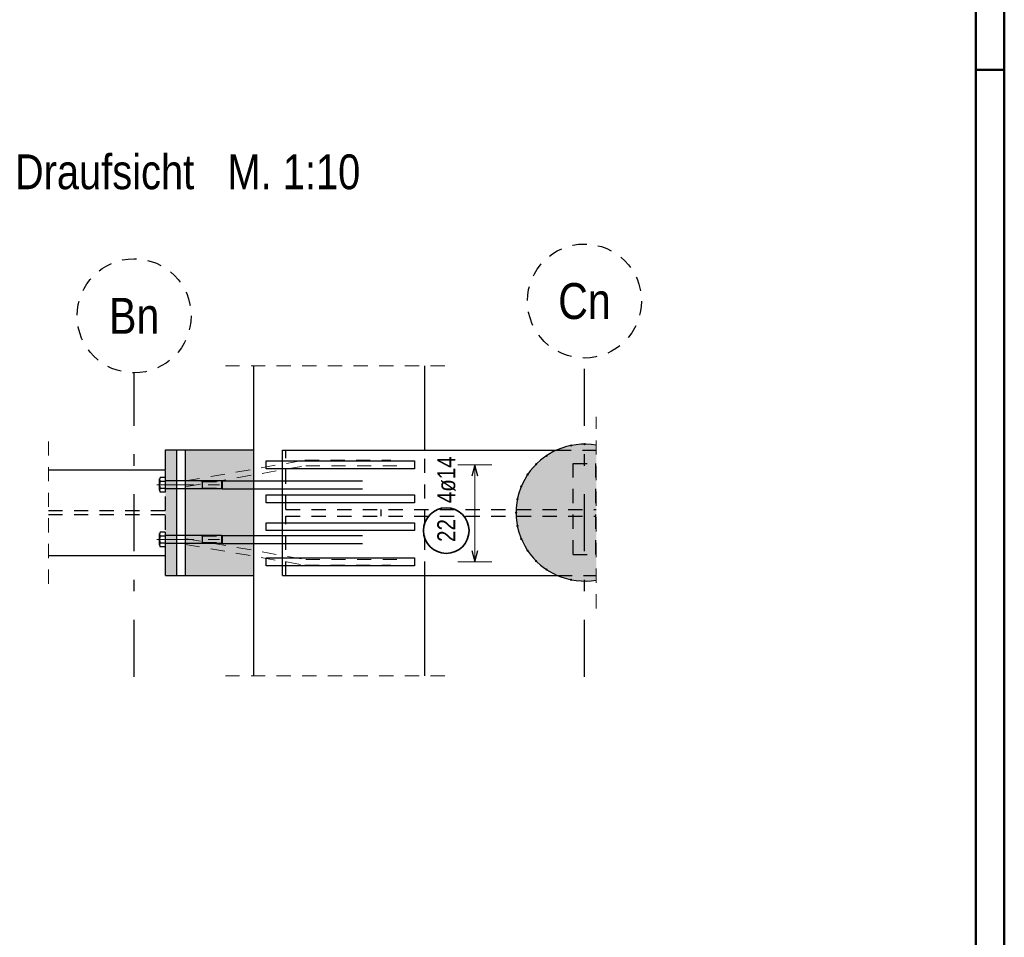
# Model space of a CAD drawing. Header units: millimetres. Extents: x -12 to 115, y -12 to 52.
# Tile 18 of 21: x 50.81 to 59.45, y 22.09 to 30.14. Entities that reach past the tile are written whole.
import ezdxf
from ezdxf.enums import TextEntityAlignment as Align

# ---------------------------------------------------------------- set-up
doc = ezdxf.new("R2010")
doc.units = ezdxf.units.MM
for name, pattern in [('DASHDOT', [1, 0.5, -0.25, 0, -0.25]), ('DASHDOTX2', [2, 1, -0.5, 0, -0.5]), ('HIDDEN', [0.375, 0.25, -0.125])]:
    doc.linetypes.add(name, pattern=pattern)
doc.styles.add('Arial Narrow', font='ARIALN.TTF')

msp = doc.modelspace()

# ---------------------------------------------------------------- hatches: boundary and pattern name
at = {"lineweight": 13, "true_color": 0x4682b4}
for points in [[(52.092583, 25.267462), (52.192583, 25.267462), (52.192583, 26.367462), (52.092583, 26.367462)], [(55.870256, 26.408615), (55.870256, 25.226309), (55.7676, 25.217462), (55.650546, 25.228991), (55.534141, 25.265192), (55.434258, 25.31858), (55.343336, 25.393198), (55.268718, 25.48412), (55.213272, 25.587852), (55.179129, 25.700408), (55.1676, 25.817462), (55.179129, 25.934516), (55.213272, 26.047072), (55.268718, 26.150804), (55.343336, 26.241726), (55.434258, 26.316344), (55.525646, 26.365192), (55.650546, 26.405933), (55.7676, 26.417462)]]:
    msp.add_hatch(color=145, dxfattribs=at).paths.add_polyline_path(points)
at = {"lineweight": 13, "true_color": 0xe0ddbe}
msp.add_hatch(color=254, dxfattribs=at).paths.add_polyline_path([(52.267583, 25.267302), (52.8676, 25.267462), (52.8676, 26.367462), (52.267583, 26.367462)])

# ---------------------------------------------------------------- linework, layer by layer
at = {"color": 4, "linetype": 'Continuous', "lineweight": 50}
for p, q in [((59.45, 0), (59.45, 42.05)), ((59.2, 0.25), (59.2, 41.8))]:
    msp.add_line(p, q, dxfattribs=at)
at = {"color": 4, "linetype": 'Continuous', "lineweight": 50, "ltscale": 0.2}
msp.add_line((59.45, 29.7), (59.2, 29.7), dxfattribs=at)
at = {"color": 3, "linetype": 'DASHDOTX2', "lineweight": 25, "ltscale": 0.5}
for p, q in [((55.767601, 24.378651), (55.767601, 27.172921)), ((51.817601, 24.378651), (51.817601, 27.043176))]:
    msp.add_line(p, q, dxfattribs=at)
at = {"color": 5, "linetype": 'HIDDEN', "lineweight": 18, "ltscale": 0.5}
for p, q in [((52.6176, 27.105455), (54.6176, 27.105455)), ((55.870256, 24.976309), (55.870256, 26.658615)), ((51.065107, 25.192462), (51.065107, 26.442462)), ((52.402594, 26.095395), (52.415584, 26.0889)), ((52.415584, 26.0889), (52.590584, 26.0889)), ((52.402594, 26.025395), (52.415584, 26.03189)), ((52.415584, 26.03189), (52.590584, 26.03189)), ((52.402594, 25.617707), (52.415584, 25.611212)), ((52.415584, 25.611212), (52.590584, 25.611212)), ((52.402594, 25.547707), (52.415584, 25.554202)), ((52.415584, 25.554202), (52.590584, 25.554202)), ((52.6176, 24.385594), (54.6176, 24.385594))]:
    msp.add_line(p, q, dxfattribs=at)
at = {"color": 3, "linetype": 'Continuous', "lineweight": 25}
for p, q in [((52.8676, 24.385594), (52.8676, 27.105455)), ((54.3676, 26.365192), (54.3676, 27.105455)), ((52.092583, 26.367462), (52.192583, 26.367462)), ((52.092583, 26.192462), (52.092583, 26.367462)), ((52.192583, 26.367462), (52.267583, 26.367462)), ((52.192583, 25.267462), (52.192583, 26.367462)), ((52.267583, 26.367462), (52.8676, 26.367462)), ((52.267583, 25.267302), (52.267583, 26.36721)), ((53.1176, 26.365192), (55.525646, 26.365192)), ((53.1176, 25.265192), (53.1176, 26.365192)), ((51.065107, 26.192462), (52.092583, 26.192462)), ((52.040584, 26.013434), (52.040584, 26.112357)), ((52.090584, 26.124677), (52.045256, 26.124677)), ((52.090584, 26.090036), (52.045256, 26.090036)), ((52.090584, 26.124677), (52.090584, 25.996113)), ((52.090584, 26.100395), (52.090584, 26.020395)), ((52.584089, 26.095395), (52.095584, 26.095395)), ((52.415584, 26.095395), (52.415584, 26.025395)), ((52.584089, 26.095395), (52.584089, 26.025395)), ((52.584089, 26.095395), (52.590584, 26.0889)), ((52.590584, 26.0889), (52.590584, 26.03189)), ((52.590601, 26.095395), (53.820601, 26.095395)), ((52.590601, 26.095395), (52.590601, 26.025395)), ((52.045226, 26.030754), (52.090584, 26.030754)), ((52.090584, 25.996113), (52.045226, 25.996113)), ((52.584089, 26.025395), (52.095584, 26.025395)), ((52.584089, 26.025395), (52.590584, 26.03189)), ((52.590601, 26.025395), (53.820601, 26.025395)), ((52.040584, 25.535745), (52.040584, 25.634668)), ((52.090584, 25.646989), (52.045256, 25.646989)), ((52.090584, 25.612348), (52.045256, 25.612348)), ((52.090584, 25.646989), (52.090584, 25.518425)), ((52.090584, 25.622707), (52.090584, 25.542707)), ((52.584089, 25.617707), (52.095584, 25.617707)), ((52.415584, 25.617707), (52.415584, 25.547707)), ((52.584089, 25.617707), (52.584089, 25.547707)), ((52.584089, 25.617707), (52.590584, 25.611212)), ((52.590584, 25.611212), (52.590584, 25.554202)), ((52.590601, 25.617707), (53.820601, 25.617707)), ((52.590601, 25.617707), (52.590601, 25.547707)), ((52.045226, 25.553066), (52.090584, 25.553066)), ((52.090584, 25.518425), (52.045226, 25.518425)), ((52.584089, 25.547707), (52.095584, 25.547707)), ((52.584089, 25.547707), (52.590584, 25.554202)), ((52.590601, 25.547707), (53.820601, 25.547707)), ((51.065107, 25.442462), (52.092583, 25.442462)), ((52.092583, 25.267462), (52.092583, 25.442462)), ((52.092583, 25.267462), (52.192583, 25.267462)), ((52.192583, 25.267462), (52.267583, 25.267462)), ((52.267583, 25.267462), (52.8676, 25.267462)), ((53.1176, 25.265192), (55.534141, 25.265192)), ((54.3676, 24.385594), (54.3676, 25.265192))]:
    msp.add_line(p, q, dxfattribs=at)
at = {"color": 3, "linetype": 'HIDDEN', "lineweight": 25, "ltscale": 0.5}
for p, q in [((53.149266, 25.845192), (53.149266, 26.365192)), ((54.3676, 25.265192), (54.3676, 26.365192)), ((55.525646, 26.365192), (55.870256, 26.365192)), ((52.092583, 25.835212), (52.092583, 26.192462)), ((55.6676, 26.249655), (55.8676, 26.249655)), ((55.6676, 25.449655), (55.6676, 26.249655)), ((55.8676, 25.449655), (55.8676, 26.249655)), ((51.065107, 25.835212), (52.092583, 25.835212)), ((53.149266, 25.845192), (55.870256, 25.845192)), ((53.983721, 25.785192), (53.983721, 25.845192)), ((51.065107, 25.799712), (52.092583, 25.799712)), ((52.092583, 25.442462), (52.092583, 25.799712)), ((53.149266, 25.785192), (55.870256, 25.785192)), ((53.149266, 25.265192), (53.149266, 25.785192)), ((55.6676, 25.449655), (55.8676, 25.449655)), ((55.534141, 25.265192), (55.870256, 25.265192))]:
    msp.add_line(p, q, dxfattribs=at)
at = {"color": 6, "linetype": 'HIDDEN', "lineweight": 13, "ltscale": 0.5}
for p, q in [((52.267583, 26.095395), (53.314138, 26.277515)), ((53.314138, 26.277515), (54.069786, 26.277515)), ((52.276155, 26.046136), (53.32271, 26.228256)), ((53.32271, 26.228256), (54.183655, 26.228256)), ((52.276155, 25.588377), (53.32271, 25.406257)), ((52.267583, 25.539117), (53.314138, 25.356997)), ((53.32271, 25.406257), (54.183655, 25.406257)), ((53.314138, 25.356997), (54.069786, 25.356997))]:
    msp.add_line(p, q, dxfattribs=at)
at = {"color": 3, "linetype": 'Continuous', "lineweight": 25, "ltscale": 0.2}
for p, q in [((52.976911, 26.202703), (52.976911, 26.272703)), ((52.976911, 26.272703), (54.276895, 26.272703)), ((54.276895, 26.272703), (54.276895, 26.202703)), ((54.276895, 26.202703), (52.976911, 26.202703)), ((54.805631, 26.237703), (54.778836, 26.137703)), ((54.832426, 26.137703), (54.805631, 26.237703)), ((52.976911, 25.9023), (52.976911, 25.9723)), ((52.976911, 25.9723), (54.276895, 25.9723)), ((54.276895, 25.9723), (54.276895, 25.9023)), ((54.276895, 25.9023), (52.976911, 25.9023)), ((52.976911, 25.659373), (52.976911, 25.729373)), ((52.976911, 25.729373), (54.276895, 25.729373)), ((54.276895, 25.659373), (52.976911, 25.659373)), ((54.276895, 25.729373), (54.276895, 25.659373)), ((54.778836, 25.485207), (54.805631, 25.385207)), ((54.805631, 25.385207), (54.832426, 25.485207)), ((52.976911, 25.350207), (52.976911, 25.420207)), ((52.976911, 25.420207), (54.276895, 25.420207)), ((54.276895, 25.420207), (54.276895, 25.350207)), ((54.276895, 25.350207), (52.976911, 25.350207))]:
    msp.add_line(p, q, dxfattribs=at)
at = {"color": 5, "linetype": 'Continuous', "lineweight": 18, "ltscale": 0.2}
for p, q in [((54.955631, 26.237703), (54.655631, 26.237703)), ((54.805631, 25.385207), (54.805631, 26.237703)), ((54.655631, 25.385207), (54.955631, 25.385207))]:
    msp.add_line(p, q, dxfattribs=at)
at = {"color": 5, "linetype": 'DASHDOT', "lineweight": 18, "ltscale": 0.5}
for p, q in [((52.015584, 26.060395), (52.090584, 26.060395)), ((52.090584, 26.060395), (52.615584, 26.060395)), ((52.015584, 25.582707), (52.090584, 25.582707)), ((52.090584, 25.582707), (52.615584, 25.582707))]:
    msp.add_line(p, q, dxfattribs=at)
at = {"color": 3, "linetype": 'HIDDEN', "lineweight": 25, "ltscale": 0.5}
for centre in [(55.767601, 27.672921), (51.817601, 27.543176)]:
    msp.add_circle(centre, 0.5, dxfattribs=at)
at = {"color": 9, "linetype": 'Continuous', "lineweight": 0}
for centre in [(55.650546, 26.405933), (55.7676, 26.417462), (55.434258, 26.316344), (55.343336, 26.241726), (55.268718, 26.150804), (55.213272, 26.047072), (55.179129, 25.934516), (55.1676, 25.817462), (55.179129, 25.700408), (55.213272, 25.587852), (55.268718, 25.48412), (55.343336, 25.393198), (55.434258, 25.31858), (55.650546, 25.228991), (55.7676, 25.217462)]:
    msp.add_circle(centre, 0.00555, dxfattribs=at)
at = {"color": 2, "linetype": 'Continuous', "lineweight": 35, "ltscale": 0.2}
msp.add_circle((54.555201, 25.659512), 0.2, dxfattribs=at)
at = {"color": 3, "linetype": 'Continuous', "lineweight": 25}
for centre, radius, start, end in [((55.7676, 25.817462), 0.6, 80.1486174, 279.8513826), ((52.075225, 26.107357), 0.034614, 149.9742648, 210.0257352), ((52.174427, 26.060395), 0.133735, 164.9876317, 195.0090146), ((52.095584, 26.100395), 0.005, 180, 270), ((52.075225, 26.013434), 0.03464, 149.999269, 210.0007278), ((52.095584, 26.020395), 0.005, 90, 180.0000193), ((52.075225, 25.629668), 0.034614, 149.9742648, 210.0257352), ((52.174427, 25.582707), 0.133735, 164.9876317, 195.0090146), ((52.095584, 25.622707), 0.005, 180, 270), ((52.075225, 25.535745), 0.03464, 149.999269, 210.0007278), ((52.095584, 25.542707), 0.005, 90, 180.0000193)]:
    msp.add_arc(centre, radius, start, end, dxfattribs=at)

# ---------------------------------------------------------------- texts
at = {"color": 1, "lineweight": 70, "style": 'Arial Narrow'}
msp.add_text('Draufsicht   M. 1:10', height=0.305, dxfattribs=at).set_placement((50.771666, 28.653785))
for s, p in [('Cn', (55.767601, 27.672921)), ('Bn', (51.817601, 27.543176))]:
    msp.add_text(s, height=0.315, dxfattribs=at).set_placement(p, align=Align.MIDDLE_CENTER)
at = {"color": 2, "lineweight": 35, "char_height": 0.1575, "attachment_point": 1, "rotation": 90, "line_spacing_factor": 0.9, "style": 'Arial Narrow'}
for s, insert in [('4ø14', (54.476451, 25.899512)), ('22', (54.476451, 25.560287))]:
    msp.add_mtext(s, dxfattribs=dict(at, insert=insert))

doc.saveas('drawing.dxf')
